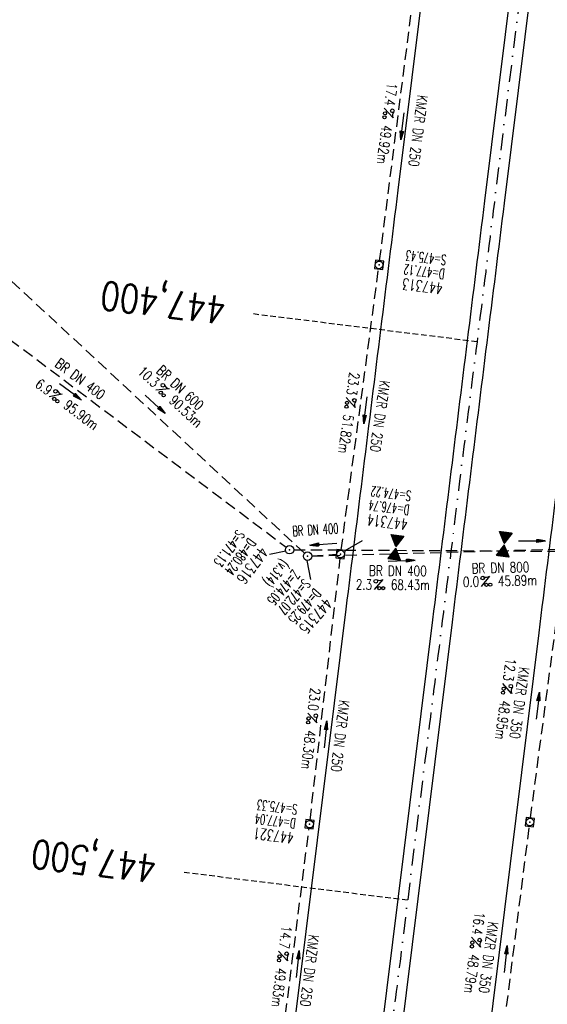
# Model space of a CAD drawing. Extents: x 459406 to 461721, y 413308 to 423218.
# Tile 28 of 256: x 460876 to 460969, y 414057 to 414232. Entities that reach past the tile are written whole.
import ezdxf
from ezdxf.enums import TextEntityAlignment as Align

# ---------------------------------------------------------------- set-up
doc = ezdxf.new("R2010")
doc.units = 0
doc.header["$LTSCALE"] = 2
doc.header["$MEASUREMENT"] = 0
for name, pattern in [('AUSGEZOGEN', [0]), ('GESTRICH-X2', [1.5, 1, -0.5]), ('GESTRICHELT', [0.75, 0.5, -0.25]), ('STRICHPT-X3', [3, 1.5, -0.75, 0, -0.75])]:
    doc.linetypes.add(name, pattern=pattern)
doc.layers.get('0').update_dxf_attribs({"linetype": 'AUSGEZOGEN'})
for name, color, linetype in [('ACHSE', 1, 'STRICHPT-X3'), ('FBR', 8, 'CONTINUOUS'), ('GEF', 7, 'AUSGEZOGEN'), ('HEKTOM', 1, 'GESTRICHELT'), ('KANAL', 7, 'GESTRICH-X2'), ('PFEIL', 7, 'CONTINUOUS'), ('SCHACHTNR', 6, 'CONTINUOUS'), ('SCHSYMBOL', 7, 'AUSGEZOGEN'), ('TEXTO', 4, 'CONTINUOUS'), ('TEXTU', 4, 'CONTINUOUS')]:
    doc.layers.add(name, color=color, linetype=linetype)
doc.styles.add('ROMANS', font='romans.shx', dxfattribs={"width": 0.8})

# ---------------------------------------------------------------- blocks, each defined once
blk = doc.blocks.new('PROM')
blk.add_line((1.57, 1.82), (0.02, 0.02))
for centre, radius in [((0.32, 1.51), 0.317), ((0.94, 0.29), 0.283), ((1.64, 0.29), 0.283)]:
    blk.add_circle(centre, radius)
blk.add_arc((0.99, 2.68), 1.03, 239.1414, 303.3549)
blk = doc.blocks.new('PFEIL2')
at = {"color": 0}
for p, q in [((0.88, 0), (-2.4, -0.01)), ((0.88, -0.27), (0.88, 0.28)), ((0.88, 0.28), (2.43, 0.01)), ((0.91, 0.27), (0.88, 0.26)), ((0.97, 0.26), (0.88, 0.25)), ((1.02, 0.25), (0.88, 0.23)), ((1.07, 0.24), (0.88, 0.21)), ((1.13, 0.23), (0.88, 0.19)), ((1.18, 0.22), (0.88, 0.17)), ((1.24, 0.21), (0.88, 0.15)), ((1.29, 0.21), (0.88, 0.14)), ((1.34, 0.2), (0.88, 0.12)), ((1.4, 0.19), (0.88, 0.1)), ((1.45, 0.18), (0.88, 0.08)), ((1.51, 0.17), (0.88, 0.06)), ((1.56, 0.16), (0.88, 0.04)), ((1.61, 0.15), (0.88, 0.02)), ((1.67, 0.14), (0.88, 0.01)), ((1.72, 0.13), (0.88, -0.01)), ((1.78, 0.12), (0.88, -0.03)), ((1.83, 0.11), (0.88, -0.05)), ((1.88, 0.1), (0.88, -0.07)), ((1.94, 0.09), (0.88, -0.09)), ((2.05, 0.08), (0.88, -0.12)), ((1.99, 0.08), (0.88, -0.11)), ((2.1, 0.07), (0.88, -0.14)), ((2.15, 0.06), (0.88, -0.16)), ((2.21, 0.05), (0.88, -0.18)), ((2.26, 0.04), (0.88, -0.2)), ((2.32, 0.03), (0.88, -0.22)), ((2.37, 0.02), (0.88, -0.23)), ((2.42, 0.01), (0.88, -0.25)), ((2.43, 0.01), (0.88, -0.27))]:
    blk.add_line(p, q, dxfattribs=at)
blk = doc.blocks.new('20')
blk.add_lwpolyline([(-0.75, -0.75), (0.75, -0.75), (0.75, 0.75), (-0.75, 0.75)], close=True)
blk.add_circle((0, 0), 0.676)
blk.add_point((0, 0))
blk = doc.blocks.new('GST')
at = {"color": 0}
blk.add_circle((0, 0), 0.75, dxfattribs=at)
blk.add_point((0, 0), dxfattribs=at)
blk = doc.blocks.new('10')
blk.add_blockref('GST', (0, 0))
blk = doc.blocks.new('*X12')
at = {"color": 0}
for p, q in [((379.64, 182.4), (379.66, 182.42)), ((379.64, 182.4), (379.65, 182.42)), ((379.64, 182.41), (379.64, 182.42)), ((379.65, 182.38), (379.69, 182.42)), ((379.65, 182.38), (379.68, 182.42)), ((379.65, 182.39), (379.67, 182.42)), ((379.66, 182.36), (379.72, 182.42)), ((379.66, 182.37), (379.71, 182.42)), ((379.66, 182.37), (379.7, 182.42)), ((379.67, 182.34), (379.74, 182.42)), ((379.67, 182.35), (379.73, 182.42)), ((379.67, 182.36), (379.72, 182.42)), ((379.68, 182.32), (379.78, 182.42)), ((379.68, 182.33), (379.77, 182.42)), ((379.68, 182.33), (379.76, 182.42)), ((379.68, 182.34), (379.75, 182.42)), ((379.69, 182.31), (379.8, 182.42)), ((379.69, 182.31), (379.8, 182.42)), ((379.69, 182.32), (379.79, 182.42)), ((379.7, 182.29), (379.83, 182.42)), ((379.7, 182.29), (379.82, 182.42)), ((379.7, 182.3), (379.81, 182.42)), ((379.71, 182.27), (379.86, 182.42)), ((379.71, 182.28), (379.85, 182.42)), ((379.71, 182.28), (379.84, 182.42)), ((379.72, 182.26), (379.88, 182.42)), ((379.72, 182.26), (379.87, 182.42)), ((379.72, 182.27), (379.87, 182.42)), ((379.73, 182.24), (379.91, 182.42)), ((379.73, 182.24), (379.9, 182.42)), ((379.73, 182.25), (379.89, 182.42)), ((379.74, 182.22), (379.94, 182.42)), ((379.74, 182.23), (379.93, 182.42)), ((379.74, 182.23), (379.92, 182.42)), ((379.75, 182.2), (379.96, 182.42)), ((379.75, 182.21), (379.95, 182.42)), ((379.75, 182.22), (379.95, 182.42)), ((379.76, 182.19), (379.99, 182.42)), ((379.76, 182.19), (379.98, 182.42)), ((379.76, 182.2), (379.97, 182.42)), ((379.77, 182.17), (380.02, 182.42)), ((379.77, 182.18), (380.01, 182.42)), ((379.77, 182.18), (380, 182.42)), ((379.78, 182.15), (380.04, 182.42)), ((379.78, 182.16), (380.03, 182.42)), ((379.78, 182.17), (380.03, 182.42)), ((379.79, 182.13), (380.08, 182.42)), ((379.79, 182.14), (380.07, 182.42)), ((379.79, 182.14), (380.06, 182.42)), ((379.79, 182.15), (380.05, 182.42)), ((379.8, 182.12), (380.1, 182.42)), ((379.8, 182.12), (380.1, 182.42)), ((379.8, 182.13), (380.09, 182.42)), ((379.81, 182.1), (380.13, 182.42)), ((379.81, 182.1), (380.12, 182.42)), ((379.81, 182.11), (380.11, 182.42)), ((379.82, 182.08), (380.16, 182.42)), ((379.82, 182.09), (380.15, 182.42)), ((379.82, 182.09), (380.14, 182.42)), ((379.83, 182.06), (380.18, 182.42)), ((379.83, 182.07), (380.18, 182.42)), ((379.83, 182.08), (380.17, 182.42)), ((379.84, 182.05), (380.21, 182.42)), ((379.84, 182.05), (380.2, 182.42)), ((379.84, 182.06), (380.19, 182.42)), ((379.85, 182.03), (380.24, 182.42)), ((379.85, 182.04), (380.23, 182.42)), ((379.85, 182.04), (380.22, 182.42)), ((379.86, 182.01), (380.26, 182.42)), ((379.86, 182.02), (380.25, 182.42)), ((379.86, 182.03), (380.25, 182.42)), ((379.87, 182), (380.29, 182.42)), ((379.87, 182), (380.28, 182.42)), ((379.87, 182.01), (380.27, 182.42)), ((379.88, 181.98), (380.32, 182.42)), ((379.88, 181.99), (380.31, 182.42)), ((379.88, 181.99), (380.3, 182.42)), ((379.89, 181.96), (380.34, 182.42)), ((379.89, 181.97), (380.33, 182.42)), ((379.89, 181.98), (380.33, 182.42)), ((379.9, 181.94), (380.38, 182.42)), ((379.9, 181.95), (380.37, 182.42)), ((379.9, 181.95), (380.36, 182.42)), ((379.9, 181.96), (380.35, 182.42)), ((379.91, 181.92), (380.41, 182.42)), ((379.91, 181.93), (380.4, 182.42)), ((379.91, 181.94), (380.39, 182.42)), ((379.92, 181.91), (380.43, 182.42)), ((379.92, 181.91), (380.42, 182.42)), ((379.92, 181.92), (380.41, 182.42)), ((379.93, 181.89), (380.46, 182.42)), ((379.93, 181.9), (380.45, 182.42)), ((379.93, 181.9), (380.44, 182.42)), ((379.94, 181.87), (380.48, 182.42)), ((379.94, 181.88), (380.48, 182.42)), ((379.94, 181.89), (380.47, 182.42)), ((379.95, 181.86), (380.51, 182.42)), ((379.95, 181.86), (380.5, 182.42)), ((379.95, 181.87), (380.49, 182.42)), ((379.96, 181.84), (380.54, 182.42)), ((379.96, 181.85), (380.53, 182.42)), ((379.96, 181.85), (380.52, 182.42)), ((379.97, 181.82), (380.56, 182.42)), ((379.97, 181.83), (380.56, 182.42)), ((379.97, 181.84), (380.55, 182.42)), ((379.98, 181.81), (380.59, 182.42)), ((379.98, 181.81), (380.58, 182.42)), ((379.98, 181.82), (380.57, 182.42)), ((379.99, 181.79), (380.62, 182.42)), ((379.99, 181.8), (380.61, 182.42)), ((379.99, 181.8), (380.6, 182.42)), ((380, 181.77), (380.64, 182.42)), ((380, 181.78), (380.63, 182.42)), ((380, 181.78), (380.63, 182.42)), ((380.01, 181.75), (380.68, 182.42)), ((380.01, 181.76), (380.67, 182.42)), ((380.01, 181.76), (380.66, 182.42)), ((380.01, 181.77), (380.65, 182.42)), ((380.02, 181.73), (380.71, 182.42)), ((380.02, 181.74), (380.7, 182.42)), ((380.02, 181.75), (380.69, 182.42)), ((380.03, 181.72), (380.73, 182.42)), ((380.03, 181.72), (380.72, 182.42)), ((380.03, 181.73), (380.71, 182.42)), ((380.04, 181.7), (380.76, 182.42)), ((380.04, 181.71), (380.75, 182.42)), ((380.04, 181.71), (380.74, 182.42)), ((380.05, 181.68), (380.79, 182.42)), ((380.05, 181.69), (380.78, 182.42)), ((380.05, 181.69), (380.77, 182.42)), ((380.06, 181.67), (380.81, 182.42)), ((380.06, 181.67), (380.8, 182.42)), ((380.06, 181.68), (380.79, 182.42)), ((380.07, 181.65), (380.84, 182.42)), ((380.07, 181.66), (380.83, 182.42)), ((380.07, 181.66), (380.82, 182.42)), ((380.08, 181.63), (380.86, 182.42)), ((380.08, 181.64), (380.86, 182.42)), ((380.08, 181.64), (380.85, 182.42)), ((380.09, 181.62), (380.89, 182.42)), ((380.09, 181.62), (380.88, 182.42)), ((380.09, 181.63), (380.87, 182.42)), ((380.1, 181.6), (380.92, 182.42)), ((380.1, 181.61), (380.91, 182.42)), ((380.1, 181.61), (380.9, 182.42)), ((380.11, 181.58), (380.94, 182.42)), ((380.11, 181.59), (380.94, 182.42)), ((380.11, 181.59), (380.93, 182.42)), ((380.12, 181.56), (380.98, 182.42)), ((380.12, 181.57), (380.97, 182.42)), ((380.12, 181.57), (380.96, 182.42)), ((380.12, 181.58), (380.95, 182.42)), ((380.13, 181.54), (381.01, 182.42)), ((380.13, 181.55), (381, 182.42)), ((380.13, 181.55), (380.99, 182.42)), ((380.14, 181.53), (381.03, 182.42)), ((380.14, 181.53), (381.02, 182.42)), ((380.14, 181.54), (381.02, 182.42)), ((380.15, 181.51), (381.06, 182.42)), ((380.15, 181.52), (381.05, 182.42)), ((380.15, 181.52), (381.04, 182.42)), ((380.16, 181.49), (381.09, 182.42)), ((380.16, 181.5), (381.08, 182.42)), ((380.16, 181.5), (381.07, 182.42)), ((380.17, 181.48), (381.11, 182.42)), ((380.17, 181.48), (381.1, 182.42)), ((380.17, 181.49), (381.09, 182.42)), ((380.18, 181.46), (381.14, 182.42)), ((380.18, 181.47), (381.13, 182.42)), ((380.18, 181.47), (381.12, 182.42)), ((380.19, 181.44), (381.17, 182.42)), ((380.19, 181.45), (381.16, 182.42)), ((380.19, 181.45), (381.15, 182.42)), ((380.2, 181.43), (381.19, 182.42)), ((380.2, 181.43), (381.18, 182.42)), ((380.2, 181.44), (381.17, 182.42)), ((380.21, 181.41), (381.22, 182.42)), ((380.21, 181.41), (381.21, 182.42)), ((380.21, 181.42), (381.2, 182.42)), ((380.22, 181.39), (381.24, 182.42)), ((380.22, 181.4), (381.24, 182.42)), ((380.22, 181.4), (381.23, 182.42)), ((380.23, 181.37), (381.28, 182.42)), ((380.23, 181.38), (381.27, 182.42)), ((380.23, 181.38), (381.26, 182.42)), ((380.23, 181.39), (381.25, 182.42)), ((380.24, 181.35), (381.31, 182.42)), ((380.24, 181.36), (381.3, 182.42)), ((380.24, 181.36), (381.29, 182.42)), ((380.25, 181.34), (381.33, 182.42)), ((380.25, 181.34), (381.32, 182.42)), ((380.25, 181.35), (381.32, 182.42)), ((380.26, 181.33), (381.35, 182.42)), ((380.26, 181.33), (381.34, 182.42)), ((380.27, 181.31), (381.34, 182.38)), ((380.27, 181.3), (381.33, 182.36)), ((380.28, 181.3), (381.32, 182.34)), ((380.28, 181.29), (381.31, 182.32)), ((380.28, 181.29), (381.3, 182.3)), ((380.29, 181.28), (381.28, 182.28)), ((380.29, 181.27), (381.27, 182.26)), ((380.29, 181.27), (381.26, 182.24)), ((380.3, 181.26), (381.25, 182.21)), ((380.3, 181.26), (381.24, 182.19)), ((380.3, 181.25), (381.22, 182.17)), ((380.31, 181.25), (381.21, 182.15)), ((380.31, 181.24), (381.2, 182.13)), ((380.31, 181.24), (381.19, 182.11)), ((380.32, 181.23), (381.18, 182.09)), ((380.32, 181.22), (381.16, 182.07)), ((380.32, 181.22), (381.15, 182.05)), ((380.33, 181.21), (381.14, 182.03)), ((380.33, 181.21), (381.13, 182.01)), ((380.33, 181.2), (381.12, 181.98)), ((380.34, 181.2), (381.1, 181.96)), ((380.34, 181.19), (381.09, 181.94)), ((380.34, 181.19), (381.08, 181.92)), ((380.34, 181.18), (381.07, 181.9)), ((380.35, 181.17), (381.05, 181.88)), ((380.35, 181.17), (381.04, 181.86)), ((380.35, 181.16), (381.03, 181.84)), ((380.36, 181.16), (381.02, 181.82)), ((380.36, 181.15), (381.01, 181.8)), ((380.36, 181.15), (380.99, 181.78)), ((380.37, 181.14), (380.98, 181.75)), ((380.37, 181.13), (380.97, 181.73)), ((380.37, 181.13), (380.96, 181.71)), ((380.38, 181.12), (380.95, 181.69)), ((380.38, 181.12), (380.93, 181.67)), ((380.38, 181.11), (380.92, 181.65)), ((380.39, 181.11), (380.91, 181.63)), ((380.39, 181.1), (380.9, 181.61)), ((380.39, 181.1), (380.89, 181.59)), ((380.4, 181.09), (380.87, 181.57)), ((380.4, 181.08), (380.86, 181.55)), ((380.4, 181.08), (380.85, 181.52)), ((380.41, 181.07), (380.84, 181.5)), ((380.41, 181.07), (380.83, 181.48)), ((380.41, 181.06), (380.81, 181.46)), ((380.42, 181.06), (380.8, 181.44)), ((380.42, 181.05), (380.79, 181.42)), ((379.63, 179.16), (380.73, 180.27)), ((379.64, 179.18), (380.73, 180.27)), ((379.64, 179.17), (380.73, 180.26)), ((379.65, 179.21), (380.72, 180.28)), ((379.65, 179.17), (380.74, 180.25)), ((379.66, 179.23), (380.72, 180.28)), ((379.66, 179.17), (380.74, 180.25)), ((379.67, 179.17), (380.74, 180.24)), ((379.68, 179.25), (380.72, 180.29)), ((379.68, 179.17), (380.75, 180.24)), ((379.69, 179.27), (380.71, 180.29)), ((379.69, 179.17), (380.75, 180.23)), ((379.7, 179.29), (380.71, 180.3)), ((379.7, 179.17), (380.75, 180.23)), ((379.7, 179.17), (380.76, 180.22)), ((379.71, 179.31), (380.71, 180.3)), ((379.71, 179.17), (380.76, 180.21)), ((379.72, 179.17), (380.76, 180.21)), ((379.73, 179.33), (380.7, 180.31)), ((379.73, 179.17), (380.77, 180.2)), ((379.74, 179.35), (380.7, 180.32)), ((379.74, 179.17), (380.77, 180.2)), ((379.75, 179.37), (380.7, 180.32)), ((379.75, 179.17), (380.77, 180.19)), ((379.76, 179.39), (380.69, 180.33)), ((379.76, 179.17), (380.78, 180.19)), ((379.77, 179.41), (380.69, 180.33)), ((379.77, 179.17), (380.78, 180.18)), ((379.77, 179.17), (380.78, 180.18)), ((379.78, 179.17), (380.79, 180.17)), ((379.79, 179.44), (380.69, 180.34)), ((379.79, 179.17), (380.79, 180.16)), ((379.8, 179.46), (380.68, 180.34)), ((379.8, 179.17), (380.79, 180.16)), ((379.81, 179.48), (380.68, 180.35)), ((379.81, 179.17), (380.79, 180.15)), ((379.82, 179.5), (380.68, 180.36)), ((379.82, 179.17), (380.8, 180.15)), ((379.83, 179.52), (380.68, 180.36)), ((379.83, 179.17), (380.8, 180.14)), ((379.84, 179.17), (380.8, 180.14)), ((379.85, 179.54), (380.67, 180.37)), ((379.85, 179.17), (380.81, 180.13)), ((379.85, 179.17), (380.81, 180.13)), ((379.86, 179.56), (380.67, 180.37)), ((379.86, 179.17), (380.81, 180.12)), ((379.87, 179.58), (380.67, 180.38)), ((379.87, 179.17), (380.82, 180.11)), ((379.88, 179.6), (380.66, 180.38)), ((379.88, 179.17), (380.82, 180.11)), ((379.89, 179.62), (380.66, 180.39)), ((379.89, 179.17), (380.82, 180.1)), ((379.9, 179.17), (380.83, 180.1)), ((379.91, 179.64), (380.66, 180.39)), ((379.91, 179.17), (380.83, 180.09)), ((379.92, 179.67), (380.65, 180.4)), ((379.92, 179.17), (380.83, 180.09)), ((379.93, 179.69), (380.65, 180.41)), ((379.93, 179.17), (380.84, 180.08)), ((379.94, 179.71), (380.65, 180.41)), ((379.95, 179.73), (380.64, 180.42)), ((379.97, 179.75), (380.64, 180.42)), ((379.98, 179.77), (380.64, 180.43)), ((379.99, 179.79), (380.63, 180.43)), ((380, 179.81), (380.63, 180.44)), ((380.02, 179.83), (380.63, 180.44)), ((380.03, 179.85), (380.62, 180.45)), ((380.04, 179.88), (380.62, 180.46)), ((380.05, 179.9), (380.62, 180.46)), ((380.06, 179.92), (380.61, 180.47)), ((380.08, 179.94), (380.61, 180.47)), ((380.09, 179.96), (380.61, 180.48)), ((380.1, 179.98), (380.6, 180.48)), ((380.11, 180), (380.6, 180.49)), ((380.12, 180.02), (380.6, 180.5)), ((380.14, 180.04), (380.59, 180.5)), ((380.15, 180.06), (380.59, 180.51)), ((380.16, 180.08), (380.59, 180.51)), ((380.17, 180.11), (380.58, 180.52)), ((380.18, 180.13), (380.58, 180.52)), ((380.2, 180.15), (380.58, 180.53)), ((380.21, 180.17), (380.57, 180.53)), ((380.22, 180.19), (380.57, 180.54)), ((380.23, 180.21), (380.57, 180.55)), ((380.24, 180.23), (380.57, 180.55)), ((380.26, 180.25), (380.56, 180.56)), ((380.27, 180.27), (380.56, 180.56)), ((380.28, 180.29), (380.56, 180.57)), ((380.29, 180.31), (380.55, 180.57)), ((380.3, 180.34), (380.55, 180.58)), ((380.32, 180.36), (380.55, 180.58)), ((380.33, 180.38), (380.54, 180.59)), ((380.34, 180.4), (380.54, 180.6)), ((380.35, 180.42), (380.54, 180.6)), ((380.37, 180.44), (380.53, 180.61)), ((380.38, 180.46), (380.53, 180.61)), ((380.39, 180.48), (380.53, 180.62)), ((380.4, 180.5), (380.52, 180.62)), ((380.41, 180.52), (380.52, 180.63)), ((380.42, 181.04), (380.78, 181.4)), ((380.43, 181.04), (380.76, 181.38)), ((380.43, 181.03), (380.75, 181.36)), ((380.43, 181.03), (380.74, 181.34)), ((380.43, 180.54), (380.52, 180.64)), ((380.44, 181.02), (380.73, 181.32)), ((380.44, 181.02), (380.72, 181.29)), ((380.44, 181.01), (380.7, 181.27)), ((380.44, 180.57), (380.51, 180.64)), ((380.45, 181.01), (380.69, 181.25)), ((380.45, 181), (380.68, 181.23)), ((380.45, 180.99), (380.67, 181.21)), ((380.45, 180.99), (380.66, 181.19)), ((380.45, 180.59), (380.51, 180.65)), ((380.46, 180.98), (380.64, 181.17)), ((380.46, 180.98), (380.63, 181.15)), ((380.46, 180.97), (380.62, 181.13)), ((380.46, 180.61), (380.51, 180.65)), ((380.47, 180.97), (380.61, 181.11)), ((380.47, 180.96), (380.6, 181.09)), ((380.47, 180.96), (380.58, 181.06)), ((380.47, 180.63), (380.5, 180.66)), ((380.48, 180.95), (380.57, 181.04)), ((380.48, 180.94), (380.56, 181.02)), ((380.48, 180.94), (380.55, 181)), ((380.49, 180.93), (380.54, 180.98)), ((380.49, 180.93), (380.52, 180.96)), ((380.49, 180.92), (380.51, 180.94)), ((380.49, 180.65), (380.5, 180.66)), ((379.93, 179.17), (380.84, 180.07)), ((379.94, 179.17), (380.84, 180.07)), ((379.95, 179.17), (380.85, 180.06)), ((379.96, 179.17), (380.85, 180.06)), ((379.97, 179.17), (380.85, 180.05)), ((379.98, 179.17), (380.86, 180.05)), ((379.99, 179.17), (380.86, 180.04)), ((380, 179.17), (380.86, 180.04)), ((380, 179.17), (380.87, 180.03)), ((380.01, 179.17), (380.87, 180.02)), ((380.02, 179.17), (380.87, 180.02)), ((380.03, 179.17), (380.88, 180.01)), ((380.04, 179.17), (380.88, 180.01)), ((380.05, 179.17), (380.88, 180)), ((380.06, 179.17), (380.89, 180)), ((380.07, 179.17), (380.89, 179.99)), ((380.08, 179.17), (380.89, 179.99)), ((380.08, 179.17), (380.9, 179.98)), ((380.09, 179.17), (380.9, 179.97)), ((380.1, 179.17), (380.9, 179.97)), ((380.11, 179.17), (380.9, 179.96)), ((380.12, 179.17), (380.91, 179.96)), ((380.13, 179.17), (380.91, 179.95)), ((380.14, 179.17), (380.91, 179.95)), ((380.15, 179.17), (380.92, 179.94)), ((380.15, 179.17), (380.92, 179.93)), ((380.16, 179.17), (380.92, 179.93)), ((380.17, 179.17), (380.93, 179.92)), ((380.18, 179.17), (380.93, 179.92)), ((380.19, 179.17), (380.93, 179.91)), ((380.2, 179.17), (380.94, 179.91)), ((380.21, 179.17), (380.94, 179.9)), ((380.22, 179.17), (380.94, 179.9)), ((380.23, 179.17), (380.95, 179.89)), ((380.23, 179.17), (380.95, 179.88)), ((380.24, 179.17), (380.95, 179.88)), ((380.25, 179.17), (380.96, 179.87)), ((380.26, 179.17), (380.96, 179.87)), ((380.27, 179.17), (380.96, 179.86)), ((380.28, 179.17), (380.97, 179.86)), ((380.29, 179.17), (380.97, 179.85)), ((380.3, 179.17), (380.97, 179.85)), ((380.31, 179.17), (380.98, 179.84)), ((380.31, 179.17), (380.98, 179.83)), ((380.32, 179.17), (380.98, 179.83)), ((380.33, 179.17), (380.99, 179.82)), ((380.34, 179.17), (380.99, 179.82)), ((380.35, 179.17), (380.99, 179.81)), ((380.36, 179.17), (381, 179.81)), ((380.37, 179.17), (381, 179.8)), ((380.38, 179.17), (381, 179.79)), ((380.38, 179.17), (381.01, 179.79)), ((380.39, 179.17), (381.01, 179.78)), ((380.4, 179.17), (381.01, 179.78)), ((380.41, 179.17), (381.01, 179.77)), ((380.42, 179.17), (381.02, 179.77)), ((380.43, 179.17), (381.02, 179.76)), ((380.44, 179.17), (381.02, 179.76)), ((380.45, 179.17), (381.03, 179.75)), ((380.46, 179.17), (381.03, 179.74)), ((380.46, 179.17), (381.03, 179.74)), ((380.47, 179.17), (381.04, 179.73)), ((380.48, 179.17), (381.04, 179.73)), ((380.49, 179.17), (381.04, 179.72)), ((380.5, 179.17), (381.05, 179.72)), ((380.51, 179.17), (381.05, 179.71)), ((380.52, 179.17), (381.05, 179.71)), ((380.53, 179.17), (381.06, 179.7)), ((380.53, 179.17), (381.06, 179.69)), ((380.54, 179.17), (381.06, 179.69)), ((380.55, 179.17), (381.07, 179.68)), ((380.56, 179.17), (381.07, 179.68)), ((380.57, 179.17), (381.07, 179.67)), ((380.58, 179.17), (381.08, 179.67)), ((380.59, 179.17), (381.08, 179.66)), ((380.6, 179.17), (381.08, 179.65)), ((380.61, 179.17), (381.09, 179.65)), ((380.61, 179.17), (381.09, 179.64)), ((380.62, 179.17), (381.09, 179.64)), ((380.63, 179.17), (381.1, 179.63)), ((380.64, 179.17), (381.1, 179.63)), ((380.65, 179.17), (381.1, 179.62)), ((380.66, 179.17), (381.11, 179.62)), ((380.67, 179.17), (381.11, 179.61)), ((380.68, 179.17), (381.11, 179.6)), ((380.69, 179.17), (381.12, 179.6)), ((380.69, 179.17), (381.12, 179.59)), ((380.7, 179.17), (381.12, 179.59)), ((380.71, 179.17), (381.12, 179.58)), ((380.72, 179.17), (381.13, 179.58)), ((380.73, 179.17), (381.13, 179.57)), ((380.74, 179.17), (381.13, 179.56)), ((380.75, 179.17), (381.14, 179.56)), ((380.76, 179.17), (381.14, 179.55)), ((380.76, 179.17), (381.14, 179.55)), ((380.77, 179.17), (381.15, 179.54)), ((380.78, 179.17), (381.15, 179.54)), ((380.79, 179.17), (381.15, 179.53)), ((380.8, 179.17), (381.16, 179.53)), ((380.81, 179.17), (381.16, 179.52)), ((380.82, 179.17), (381.16, 179.51)), ((380.83, 179.17), (381.17, 179.51)), ((380.84, 179.17), (381.17, 179.5)), ((380.84, 179.17), (381.17, 179.5)), ((380.85, 179.17), (381.18, 179.49)), ((380.86, 179.17), (381.18, 179.49)), ((380.87, 179.17), (381.18, 179.48)), ((380.88, 179.17), (381.19, 179.48)), ((380.89, 179.17), (381.19, 179.47)), ((380.9, 179.17), (381.19, 179.46)), ((380.91, 179.17), (381.2, 179.46)), ((380.91, 179.17), (381.2, 179.45)), ((380.92, 179.17), (381.2, 179.45)), ((380.93, 179.17), (381.21, 179.44)), ((380.94, 179.17), (381.21, 179.44)), ((380.95, 179.17), (381.21, 179.43)), ((380.96, 179.17), (381.22, 179.42)), ((380.97, 179.17), (381.22, 179.42)), ((380.98, 179.17), (381.22, 179.41)), ((380.99, 179.17), (381.23, 179.41)), ((380.99, 179.17), (381.23, 179.4)), ((381, 179.17), (381.23, 179.4)), ((381.01, 179.17), (381.23, 179.39)), ((381.02, 179.17), (381.24, 179.39)), ((381.03, 179.17), (381.24, 179.38)), ((381.04, 179.17), (381.24, 179.37)), ((381.05, 179.17), (381.25, 179.37)), ((381.06, 179.17), (381.25, 179.36)), ((381.07, 179.17), (381.25, 179.36)), ((381.07, 179.17), (381.26, 179.35)), ((381.08, 179.17), (381.26, 179.35)), ((381.09, 179.17), (381.26, 179.34)), ((381.1, 179.17), (381.27, 179.34)), ((381.11, 179.17), (381.27, 179.33)), ((381.12, 179.17), (381.27, 179.32)), ((381.13, 179.17), (381.28, 179.32)), ((381.14, 179.17), (381.28, 179.31)), ((381.14, 179.17), (381.28, 179.31)), ((381.15, 179.17), (381.29, 179.3)), ((381.16, 179.17), (381.29, 179.3)), ((381.17, 179.17), (381.29, 179.29)), ((381.18, 179.17), (381.3, 179.28)), ((381.19, 179.17), (381.3, 179.28)), ((381.2, 179.17), (381.3, 179.27)), ((381.21, 179.17), (381.31, 179.27)), ((381.22, 179.17), (381.31, 179.26)), ((381.22, 179.17), (381.31, 179.26)), ((381.23, 179.17), (381.32, 179.25)), ((381.24, 179.17), (381.32, 179.25)), ((381.25, 179.17), (381.32, 179.24)), ((381.26, 179.17), (381.33, 179.23)), ((381.27, 179.17), (381.33, 179.23)), ((381.28, 179.17), (381.33, 179.22)), ((381.29, 179.17), (381.34, 179.22)), ((381.3, 179.17), (381.34, 179.21)), ((381.3, 179.17), (381.34, 179.21)), ((381.31, 179.17), (381.34, 179.2)), ((381.32, 179.17), (381.35, 179.2)), ((381.33, 179.17), (381.35, 179.19)), ((381.34, 179.17), (381.35, 179.18)), ((381.35, 179.17), (381.36, 179.18))]:
    blk.add_line(p, q, dxfattribs=at)
blk = doc.blocks.new('TIEFP')
at = {"color": 0}
for points in [[(0, 0.15), (-1.13, 2.12), (1.14, 2.12)], [(0, -0.17), (-1.13, -2.14), (1.14, -2.14)]]:
    blk.add_lwpolyline(points, close=True, dxfattribs=at)
at = {"color": 0, "xscale": 1.311372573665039, "yscale": 1.311372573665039, "zscale": 1.311372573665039}
blk.add_blockref('*X12', (-498.97, -237.1), dxfattribs=at)

msp = doc.modelspace()

# ---------------------------------------------------------------- linework, layer by layer
at = {"layer": 'ACHSE', "flags": 128}
msp.add_lwpolyline([(460985.55, 416976.25), (460982.74, 416926.33), (460979.94, 416876.41), (460977.13, 416826.49), (460974.32, 416776.57), (460971.52, 416726.64), (460968.71, 416676.72), (460965.91, 416626.8), (460963.1, 416576.88, 0), (460961.73, 416552.57, 0), (460960.29, 416526.96, -0.000009), (460958.89, 416502, 0.00001), (460957.49, 416477.04, 0.000001), (460956.79, 416464.56, -0.000001), (460956.08, 416452.08), (460954.68, 416427.12), (460953.28, 416402.16), (460951.88, 416377.2, 0.000027), (460951.18, 416364.91, -0.000114), (460950.49, 416352.62, -0.000169), (460950.49, 416352.58, 0.000019), (460950.47, 416352.23, 0.002347), (460949.96, 416342.5, 0.0015), (460949.28, 416327.26, 0.002663), (460948.89, 416316.3, 0.002084), (460948.51, 416302.28, 0.002087), (460948.28, 416289.78, 0.002085), (460948.16, 416277.28, 0.002085), (460948.14, 416264.78, 0.002085), (460948.22, 416252.28, 0.002086), (460948.41, 416239.77, 0.002088), (460948.7, 416227.28, 0.002084), (460949.09, 416214.79, 0.002083), (460949.59, 416202.3, 0.002081), (460950.2, 416189.81, 0.002082), (460950.91, 416177.34, 0.002086), (460951.72, 416164.86, 0.002086), (460952.64, 416152.4, 0.002087), (460953.65, 416139.94, 0.002084), (460954.78, 416127.49, 0.002085), (460956.01, 416115.04, 0.002088), (460957.34, 416102.62, 0.002086), (460958.77, 416090.21, 0.002083), (460960.31, 416077.8, 0.002082), (460961.96, 416065.39, 0.002087), (460963.7, 416053.03, 0.002086), (460965.55, 416040.67, 0.002083), (460967.5, 416028.32, 0.00208), (460969.55, 416015.99, 0.002081), (460971.71, 416003.67, 0.002087), (460973.97, 415991.38, 0.002089), (460976.33, 415979.11, 0.002087), (460978.79, 415966.87, 0.002082), (460981.36, 415954.62, 0.002082), (460984.15, 415941.87, 0.002276), (460986.8, 415930.22, 0.001902), (460990.24, 415915.65, 0.002837), (460992.65, 415905.91, 0.000643), (460995.49, 415894.71, 0.001405), (460996.81, 415889.6, 0), (460998.53, 415883.01, 0.000001), (460998.87, 415881.7), (461005.19, 415857.51, 0.000017), (461008.35, 415845.42, -0.000015), (461011.51, 415833.32, -0.000002), (461014.67, 415821.23, -0.000002), (461017.83, 415809.14, -0.000001), (461020.99, 415797.04, 0.000005), (461024.15, 415784.95), (461030.47, 415760.76), (461036.79, 415736.57, 0.000028), (461038.98, 415728.17, -0.000015), (461041.18, 415719.76, -0.00065), (461041.49, 415718.58, -0.000124), (461043.09, 415712.38, -0.002577), (461045.47, 415702.95, -0.001641), (461049.08, 415688.11, -0.002531), (461051.66, 415677.11, -0.002087), (461054.67, 415663.74, -0.002079), (461057.31, 415651.53, -0.002077), (461059.85, 415639.28, -0.002078), (461062.3, 415627.01, -0.002083), (461064.63, 415614.74, -0.002085), (461066.86, 415602.46, -0.00208), (461068.99, 415590.13, -0.00208), (461071.02, 415577.79, -0.002082), (461072.95, 415565.44, -0.002086), (461074.77, 415553.08, -0.002086), (461076.49, 415540.7, -0.002081), (461078.11, 415528.31, -0.002078), (461079.62, 415515.89, -0.00208), (461081.03, 415503.45, -0.002087), (461082.34, 415491.04, -0.002085), (461083.54, 415478.62, -0.002078), (461084.64, 415466.15, -0.002076), (461085.64, 415453.67, -0.002082), (461086.53, 415441.22, -0.002088), (461087.32, 415428.75, -0.002085), (461088, 415416.26, -0.002081), (461088.58, 415403.77, -0.002082), (461089.06, 415391.28, -0.00208), (461089.43, 415378.79, -0.002078), (461089.7, 415366.29, -0.002082), (461089.86, 415353.79, -0.002085), (461089.92, 415341.29, -0.002085), (461089.88, 415328.8, -0.002082), (461089.73, 415316.3, -0.002078), (461089.48, 415303.79, -0.00208), (461089.12, 415291.3, -0.002082), (461088.66, 415278.81, -0.002084), (461088.09, 415266.33, -0.002082), (461087.43, 415253.85, -0.00208), (461086.65, 415241.37, -0.002079), (461085.78, 415228.9, -0.00208), (461084.8, 415216.44, -0.002085), (461083.63, 415203.06, -0.002418), (461082.53, 415191.54, -0.001753), (461080.94, 415176.37, -0.002741), (461079.84, 415166.68, -0.000279), (461078.8, 415158.04, -0.000933), (461078.49, 415155.46, -0.000004), (461077.26, 415145.58, -0.00001), (461076.8, 415141.87), (461073.72, 415117.06, 0.000001), (461071.82, 415101.73, 0.000001), (461070.64, 415092.25, 0.000018), (461069.1, 415079.85, -0.000014), (461067.56, 415067.44, -0.000008), (461066.02, 415055.04, 0.000011), (461064.48, 415042.63), (461058.33, 414993.01), (461052.17, 414943.39, -0.000009), (461049.09, 414918.58, 0.000009), (461046.01, 414893.77), (461039.85, 414844.16), (461033.69, 414794.54), (461027.53, 414744.92, -0.00001), (461024.45, 414720.11, 0.00001), (461021.37, 414695.3, 0.000001), (461018.29, 414670.49, -0.000001), (461015.21, 414645.68, 0), (461011.18, 414613.23, -0.000001), (461009.05, 414596.06, -0.000009), (461005.97, 414571.25, 0.00001), (461002.89, 414546.44), (460996.73, 414496.82), (460990.57, 414447.2), (460984.41, 414397.58, -0.000009), (460981.33, 414372.77, 0.000009), (460978.25, 414347.96), (460972.09, 414298.34), (460965.94, 414248.72), (460959.78, 414199.11, -0.00001), (460956.7, 414174.3, 0.00001), (460953.62, 414149.49, 0.000001), (460950.54, 414124.68, -0.000001), (460947.46, 414099.87, 0), (460943.43, 414067.42, -0.000001), (460941.3, 414050.25, -0.000009), (460938.22, 414025.44, 0.00001), (460935.14, 414000.63), (460928.98, 413951.01), (460922.82, 413901.39, 0.000001), (460919.74, 413876.58, -0.000001), (460916.66, 413851.77, -0.00001), (460913.58, 413826.96, 0.00001), (460910.5, 413802.15), (460904.34, 413752.53), (460898.18, 413702.91), (460892.03, 413653.29, -0.00001), (460888.95, 413628.49, 0.00001), (460885.86, 413603.68, 0.000001), (460882.79, 413578.87, -0.000001), (460879.71, 413554.06, 0), (460875.68, 413521.61, -0.000001), (460873.55, 413504.44, -0.000009), (460870.47, 413479.63, 0.00001), (460867.39, 413454.82), (460861.23, 413405.2), (460855.07, 413355.58, -0.000004), (460853.23, 413340.79, -0.000002), (460849.4, 413309.93)], format="xyb", dxfattribs=at)
at = {"layer": 'FBR'}
for points in [[(461019.63, 414695.51, 0.000001), (461016.55, 414670.7)], [(461023.11, 414695.08, 0.000001), (461020.03, 414670.27)], [(461038.49, 414693.17, 0.000001), (461035.41, 414668.36)], [(460985.9, 414549.59, 0), (460985.77, 414548.56), (460979.61, 414498.95), (460973.45, 414449.33), (460967.3, 414399.71, -0.000009), (460964.22, 414374.9, 0.000009), (460961.14, 414350.09), (460954.98, 414300.47), (460948.82, 414250.85), (460942.66, 414201.23, -0.00001), (460939.58, 414176.42, 0.00001), (460936.5, 414151.61, 0.000001), (460933.42, 414126.8), (460930.34, 414101.99), (460926.31, 414069.54), (460924.18, 414052.37, -0.000009), (460921.1, 414027.56, 0.00001), (460918.02, 414002.75), (460911.86, 413953.13), (460905.7, 413903.52, 0.000001), (460902.62, 413878.71, -0.000001), (460899.54, 413853.9, -0.00001), (460896.46, 413829.09, 0.00001), (460893.38, 413804.28)], [(460988.84, 414447.42), (460982.68, 414397.8, -0.000009), (460979.6, 414372.99, 0.000009), (460976.52, 414348.18), (460970.36, 414298.56), (460964.2, 414248.94), (460958.04, 414199.32, -0.00001), (460954.96, 414174.51, 0.00001), (460951.88, 414149.7, 0.000001), (460948.8, 414124.89), (460945.72, 414100.08), (460941.69, 414067.64), (460939.56, 414050.46, -0.000009), (460936.48, 414025.65, 0.00001), (460933.4, 414000.84), (460927.24, 413951.23), (460921.08, 413901.61, 0.000001), (460918, 413876.8, -0.000001), (460914.93, 413851.99, -0.00001), (460911.85, 413827.18, 0.00001), (460908.77, 413802.37)], [(460992.31, 414446.99), (460986.15, 414397.37, -0.000009), (460983.07, 414372.56, 0.000009), (460979.99, 414347.75), (460973.83, 414298.13), (460967.67, 414248.51), (460961.51, 414198.89, -0.00001), (460958.43, 414174.08, 0.00001), (460955.35, 414149.27, 0.000001), (460952.27, 414124.46), (460949.19, 414099.65), (460945.17, 414067.2), (460943.04, 414050.03, -0.000009), (460939.96, 414025.22, 0.00001), (460936.88, 414000.41), (460930.72, 413950.79), (460924.56, 413901.18, 0.000001), (460921.48, 413876.37, -0.000001), (460918.4, 413851.56, -0.00001), (460915.32, 413826.75, 0.00001), (460912.24, 413801.94)], [(461007.69, 414445.08), (461001.53, 414395.46, -0.000009), (460998.45, 414370.65, 0.000009), (460995.37, 414345.84), (460989.21, 414296.22), (460983.05, 414246.6), (460976.9, 414196.98, -0.00001), (460973.82, 414172.17, 0.00001), (460970.74, 414147.36, 0.000001), (460967.66, 414122.55), (460964.58, 414097.74), (460960.55, 414065.29), (460958.42, 414048.12, -0.000009), (460955.34, 414023.31, 0.00001), (460952.26, 413998.5), (460946.1, 413948.89), (460939.94, 413899.27, 0.000001), (460936.86, 413874.46, -0.000001), (460933.78, 413849.65, -0.00001), (460930.7, 413824.84, 0.00001), (460927.62, 413800.03)]]:
    msp.add_lwpolyline(points, format="xyb", dxfattribs=at)
at = {"layer": 'HEKTOM'}
for p, q in [((460956.69, 414174.28), (460917, 414179.22)), ((460944.38, 414075.06), (460904.69, 414080))]:
    msp.add_line(p, q, dxfattribs=at)
at = {"layer": 'KANAL'}
for p, q in [((460939.41, 414188.69), (460945.53, 414236.72)), ((460860.88, 414197.31), (460926.09, 414136.69)), ((460847.41, 414194.56), (460922.84, 414137.78)), ((460932.59, 414137.31), (460939.22, 414187.19)), ((460924.19, 414137.34), (460991.12, 414136.97)), ((460927.38, 414136.22), (460971.75, 414137.47)), ((460927.38, 414136.25), (460931.72, 414136.53)), ((460966.19, 414089.69), (460972.41, 414136.72)), ((460927.06, 414089.31), (460932.41, 414135.81)), ((460920.84, 414039.88), (460926.88, 414087.84)), ((460960.09, 414041.28), (460966, 414088.22))]:
    msp.add_line(p, q, dxfattribs=at)
at = {"layer": 'SCHACHTNR'}
for p, q in [((460933.3, 414137.22), (460936.35, 414138.98)), ((460922.79, 414137.08), (460919.84, 414136.51)), ((460926.49, 414135.43), (460927.12, 414132.07))]:
    msp.add_line(p, q, dxfattribs=at)

# ---------------------------------------------------------------- block references
at = {"layer": 'GEF', "rotation": 352.5924439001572}
for p in [(460942.29, 414137.78), (460961.53, 414138.35)]:
    msp.add_blockref('TIEFP', p, dxfattribs=at)
at = {"layer": 'PFEIL'}
for p, rotation in [((460943.46, 414212.57), 262.7318999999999), ((460884.52, 414165.37), 323.0406), ((460899.56, 414163.17), 317.0885), ((460936.89, 414162.12), 262.4331), ((460929.45, 414138.34), 183.6951999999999), ((460966.46, 414138.87), 359.6835), ((460943.3, 414135.35), 1.6021), ((460967.5, 414109.63), 82.4869), ((460929.8, 414104.5), 83.46200000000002), ((460961.79, 414064.62), 82.8025), ((460924.86, 414063.73), 82.81719999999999)]:
    msp.add_blockref('PFEIL2', p, dxfattribs=dict(at, rotation=rotation))
at = {"layer": 'SCHSYMBOL', "rotation": 262.924}
for name, p in [('20', (460939.31, 414187.94)), ('10', (460923.43, 414137.34)), ('10', (460926.63, 414136.19)), ('20', (460932.48, 414136.57)), ('20', (460926.98, 414088.58)), ('20', (460966.1, 414088.95))]:
    msp.add_blockref(name, p, dxfattribs=at)
at = {"layer": 'TEXTU'}
for p, rotation in [((460940.2, 414215.83), 262.73190000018), ((460899.67, 414165.67), 317.0885), ((460880.72, 414164.47), 323.0406), ((460933.47, 414164.41), 261.9194701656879), ((460938.4, 414130.23), 359.6835), ((460957.43, 414130.79), 1.602100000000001), ((460961.26, 414113.61), 262.3002070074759), ((460926.62, 414108.33), 263.3665355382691), ((460955.72, 414068.52), 262.3686739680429), ((460921.46, 414066.07), 262.9851135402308)]:
    msp.add_blockref('PROM', p, dxfattribs=dict(at, rotation=rotation))

# ---------------------------------------------------------------- texts
at = {"layer": 'HEKTOM', "style": 'ROMANS', "width": 0.8}
for s, p in [('447,400', (460912.34, 414182.31)), ('447,500', (460900.03, 414083.09))]:
    msp.add_text(s, height=5, rotation=172.924, dxfattribs=at).set_placement(p)
at = {"layer": 'SCHACHTNR', "style": 'ROMANS'}
for s, height, rotation, width, p in [('S=475.43', 1.8, 172.924, 0.6, (460951.34, 414189.66)), ('D=477.12', 1.8, 172.924, 0.6, (460951.03, 414187.19)), ('447313', 2, 172.924, 0.7, (460950.72, 414184.69)), ('S=474.22', 1.8, 172.924, 0.6, (460945.11, 414147.77)), ('D=476.74', 1.8, 172.924, 0.6, (460944.79, 414145.27)), ('447314', 2, 172.924, 0.7, (460944.48, 414142.8)), ('S=471.13', 1.8, 233.6624, 0.6, (460914.13, 414141.02)), ('D=480.24', 1.8, 233.6624, 0.6, (460916.13, 414139.54)), ('447316', 2, 233.6624, 0.7, (460918.16, 414138.04)), ('(v.314)', 1.8, 228.8017, 0.6, (460922.15, 414135.71)), ('Z=474.05', 1.8, 228.8017, 0.6, (460924.06, 414133.91)), ('S=472.07', 1.8, 228.8017, 0.6, (460925.93, 414132.27)), ('D=479.25', 1.8, 228.8017, 0.6, (460927.82, 414130.61)), ('447315', 2, 228.8017, 0.7, (460929.69, 414128.96)), ('S=475.33', 1.8, 172.924, 0.6, (460924.91, 414092.06)), ('D=477.04', 1.8, 172.924, 0.6, (460924.59, 414089.59)), ('447321', 2, 172.924, 0.7, (460924.28, 414087.09))]:
    msp.add_text(s, height=height, rotation=rotation, dxfattribs=dict(at, width=width)).set_placement(p)
at = {"layer": 'TEXTO', "style": 'ROMANS'}
for s, rotation, width, p in [('KMZR DN 250', 262.7319, 0.75, (460945.35, 414211.88)), ('BR DN 400', 323.0406, 0.75, (460885.72, 414166.97)), ('BR DN 600', 317.0885, 0.75, (460903.39, 414165.46)), ('KMZR DN 250', 261.9195, 0.75, (460938.59, 414161.18)), ('BR DN 400', 3.6952, 0.6, (460928.06, 414140)), ('BR DN 800', 1.6021, 0.75, (460960.88, 414133.25)), ('BR DN 400', 359.6835, 0.75, (460942.64, 414132.69)), ('KMZR DN 350', 262.3002, 0.75, (460963.34, 414110.24)), ('KMZR DN 250', 263.3665, 0.75, (460931.51, 414104.35)), ('KMZR DN 350', 262.3687, 0.75, (460957.84, 414065.01)), ('KMZR DN 250', 262.9851, 0.75, (460926.07, 414062.66))]:
    msp.add_text(s, height=1.8, rotation=rotation, dxfattribs=dict(at, width=width)).set_placement(p, align=Align.CENTER)
at = {"layer": 'TEXTU', "style": 'ROMANS', "width": 0.75}
for s, rotation, p in [('17.4', 262.7319, (460940.78, 414220.36)), ('49.92m', 262.7319, (460939.81, 414212.86)), ('10.3', 317.0885, (460896.31, 414168.79)), ('23.3', 261.9195, (460934.1, 414168.94)), ('6.9', 323.0406, (460878.12, 414166.41)), ('90.53m', 317.0885, (460901.87, 414163.64)), ('95.90m', 323.0406, (460883.12, 414162.66)), ('51.82m', 261.9195, (460933.04, 414161.45)), ('45.89m', 1.6021, (460960.44, 414130.87)), ('2.3', 359.6835, (460935.18, 414130.26)), ('68.43m', 359.6835, (460941.4, 414130.23)), ('0.0', 1.6021, (460954.22, 414130.71)), ('12.3', 262.3002, (460961.87, 414118.13)), ('23.0', 263.3665, (460927.15, 414112.87)), ('48.95m', 262.3002, (460960.85, 414110.63)), ('48.30m', 263.3665, (460926.29, 414105.34)), ('16.4', 262.3687, (460956.33, 414073.07)), ('14.7', 262.9851, (460922.03, 414070.6)), ('48.79m', 262.3687, (460955.33, 414065.54)), ('49.83m', 262.9851, (460921.08, 414063.1))]:
    msp.add_text(s, height=1.8, rotation=rotation, dxfattribs=at).set_placement(p)

doc.saveas('drawing.dxf')
